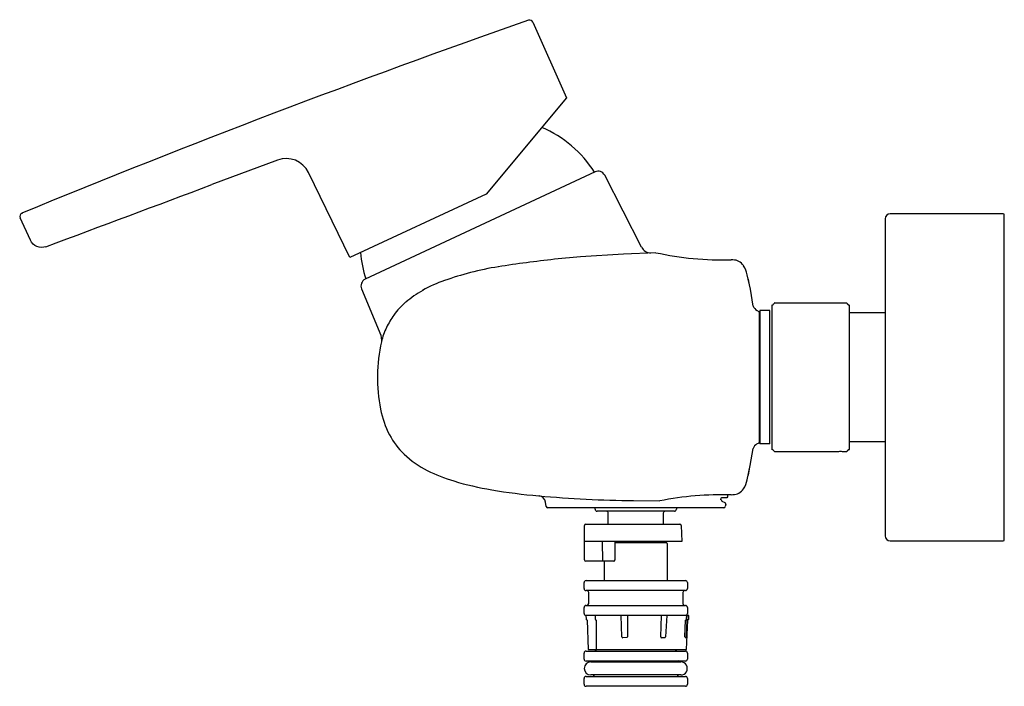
# Model space of a CAD drawing. Header units: millimetres. Extents: x -199 to 0, y -62 to 72.
import ezdxf

# ---------------------------------------------------------------- set-up
doc = ezdxf.new("R2010")
doc.units = ezdxf.units.MM
doc.header["$MEASUREMENT"] = 0
doc.layers.add('HIDDEN', color=5, linetype='Continuous', true_color=0x0000ff)
doc.layers.add('PLANNING', color=1, linetype='Continuous', true_color=0xff0000)

# ---------------------------------------------------------------- blocks, each defined once
blk = doc.blocks.new('753001_DB_r')
at = {"layer": 'HIDDEN'}
for p, q in [((-82.5, -26.6), (-82.5, -26.3)), ((-66.5, -27), (-82.1, -27)), ((-79.85, -29.6), (-79.85, -27.4)), ((-68.75, -27.4), (-68.75, -29.6)), ((-66.1, -26.3), (-66.1, -26.6)), ((-84.35, -29.6), (-65.41, -29.6)), ((-84.63, -36.8), (-84.65, -29.89)), ((-80.94, -37.08), (-80.98, -33.1)), ((-78.5, -33.1), (-78.5, -36.8)), ((-78.5, -33.3), (-68.2, -33.3)), ((-68, -33.5), (-68, -40.6)), ((-78.73, -37.1), (-84.33, -37.1)), ((-80.6, -40.6), (-80.6, -37.1)), ((-84.73, -42.6), (-84.73, -41.4)), ((-84.32, -41), (-64.28, -41)), ((-63.88, -41.4), (-63.88, -42.6)), ((-64.28, -43), (-84.32, -43)), ((-83.8, -45.6), (-83.8, -43.4)), ((-64.8, -43.4), (-64.8, -45.6)), ((-84.73, -47.6), (-84.73, -46.4)), ((-84.32, -46), (-72.12, -46)), ((-63.88, -46.4), (-63.88, -47.6)), ((-84.35, -48), (-84.32, -48.78)), ((-77.11, -52.3), (-77.26, -48)), ((-76, -48), (-75.99, -52.3)), ((-69.27, -52.3), (-69.13, -48)), ((-68.03, -48), (-68.3, -52.3)), ((-63.98, -48.97), (-64.13, -52.3)), ((-63.74, -48), (-63.77, -48.78)), ((-76.1, -52.49), (-76.91, -52.5)), ((-68.47, -52.5), (-69.1, -52.5)), ((-64.16, -52.5), (-64.33, -52.5)), ((-84.32, -55.2), (-64.28, -55.2)), ((-84.73, -56.8), (-84.73, -55.6)), ((-64.28, -57.2), (-84.32, -57.2)), ((-83.38, -57.39), (-65.22, -57.39)), ((-63.88, -55.6), (-63.88, -56.8)), ((-84.73, -61.9), (-84.73, -60.7)), ((-84.32, -60.3), (-64.28, -60.3)), ((-65.22, -60.01), (-83.38, -60.01)), ((-63.88, -60.7), (-63.88, -61.9)), ((-72.12, -62.3), (-84.32, -62.3))]:
    blk.add_line(p, q, dxfattribs=at)
for points in [[(-65.13, -29.89), (-65.05, -33.1), (-84.67, -33.1)], [(-84.12, -48.97), (-83.88, -54.87), (-64.1, -54.87), (-63.84, -48.97), (-63.83, -48.94), (-63.82, -48.91), (-63.79, -48.89), (-63.76, -48.88), (-63.72, -48.87), (-63.69, -48.86), (-63.66, -48.84), (-63.64, -48.81), (-63.63, -48.78), (-63.6, -48), (-84.35, -48)], [(-82.51, -48), (-82.48, -48.78), (-82.48, -48.81), (-82.46, -48.84), (-82.44, -48.86), (-82.42, -48.87), (-82.39, -48.88), (-82.36, -48.89), (-82.34, -48.91), (-82.33, -48.94), (-82.32, -48.97), (-82.26, -54.87)], [(-64.38, -52.3), (-64.25, -48.97), (-64.24, -48.94), (-64.23, -48.91), (-64.2, -48.89), (-64.17, -48.88), (-64.13, -48.87), (-64.1, -48.86), (-64.07, -48.84), (-64.06, -48.81), (-64.05, -48.78), (-64.02, -48)]]:
    blk.add_lwpolyline(points, dxfattribs=at)
for centre, radius, start, end in [((-82.1, -26.6), 0.4, 180, 269.9999), ((-80.25, -27.4), 0.401, 0.1521, 90), ((-68.35, -27.4), 0.4, 91.7791, 180), ((-66.5, -26.6), 0.4, 270, 0.0001), ((-84.35, -29.9), 0.3, 90, 178.9991), ((-65.42, -29.89), 0.295, 0.035, 88.1413), ((-68.35, -32.9), 0.402, 210.1737, 270), ((-68.21, -33.51), 0.208, 2.1215, 87.8784), ((-84.34, -36.8), 0.3, 180.108, 270.0463), ((-81.66, -36.92), 0.733, 345.3841, 346.8376), ((-78.77, -36.83), 0.272, 278.5517, 6.5409), ((-84.32, -41.4), 0.403, 89.8982, 179.6363), ((-81, -40.6), 0.401, 274.9439, 0), ((-67.6, -40.6), 0.402, 180.254, 268.358), ((-64.28, -41.4), 0.4, 0, 89.9999), ((-84.33, -42.6), 0.4, 180, 270.4655), ((-84.2, -43.4), 0.401, 0.225, 90), ((-64.4, -43.4), 0.401, 94.0906, 180), ((-64.28, -42.6), 0.4, 270, 0.0001), ((-84.2, -45.6), 0.4, 285.9096, 0), ((-64.4, -45.6), 0.401, 180.1408, 253.9736), ((-84.32, -46.4), 0.403, 90, 179.5345), ((-84.33, -47.6), 0.4, 180, 266.7011), ((-64.28, -46.4), 0.4, 0, 90.4655), ((-64.28, -47.6), 0.402, 271.4051, 359.7557), ((-84.22, -48.78), 0.0997, 181.5009, 268.9496), ((-84.22, -48.98), 0.0997, 2.3479, 88.9496), ((-63.88, -48.98), 0.1, 88.8527, 177.3949), ((-63.87, -48.78), 0.1, 268.8527, 358.2415), ((-76.91, -52.3), 0.198, 180.3025, 269.2609), ((-76.22, -52.29), 0.229, 300.6272, 357.8383), ((-69.08, -52.32), 0.185, 176.3758, 265.0721), ((-68.51, -52.3), 0.208, 280.9257, 357.8441), ((-64.1, -52.34), 0.279, 171.6214, 213.9758), ((-64.8, -52.28), 0.673, 341.2761, 357.9875), ((-84.32, -55.6), 0.403, 90, 179.5345), ((-82.65, -54.8), 0.403, 273.124, 349.4635), ((-65.95, -54.8), 0.401, 190.4057, 270), ((-64.28, -55.6), 0.4, 0, 89.9999), ((-84.33, -56.8), 0.4, 180, 270.4655), ((-83.38, -58.7), 1.31, 90, 270), ((-83, -57.6), 0.394, 31.52, 90), ((-65.61, -57.59), 0.391, 90, 148.5917), ((-65.22, -58.7), 1.31, 269.933, 90.067), ((-64.28, -56.8), 0.4, 270, 0.0001), ((-84.32, -60.7), 0.403, 90, 179.5345), ((-83, -59.9), 0.402, 272.8444, 343.8871), ((-65.6, -59.9), 0.398, 195.9454, 270), ((-64.28, -60.7), 0.4, 0, 89.9999), ((-84.33, -61.9), 0.4, 180, 270.4655), ((-64.28, -61.9), 0.403, 269.8982, 359.6363)]:
    blk.add_arc(centre, radius, start, end, dxfattribs=at)
for points, weights in [([(-72.12, -46), (-64.07, -46), (-64.28, -46)], [1, 0.745764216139, 0.932889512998]), ([(-64.28, -62.3), (-64.07, -62.3), (-72.12, -62.3)], [0.93288942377, 0.745764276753, 1])]:
    blk.add_rational_spline(points, weights, degree=2, dxfattribs=at)
at = {"layer": 'PLANNING'}
for p, q in [((-95.05, 71.59), (-88.24, 56.3)), ((-88.24, 56.3), (-104.49, 36.93)), ((-146.53, 43.77), (-159.76, 38.83)), ((-131.93, 24.13), (-140.29, 41.28)), ((-82.51, 41.39, 0), (-128.87, 19.77, 0)), ((-73.13, 26.21, 0), (-80.55, 40.73, 0)), ((-104.49, 36.93), (-131.93, 24.13)), ((-196.37, 27.62), (-198.43, 32.14)), ((-24, 31.97), (-24, -31.97)), ((-0.2, 32.97), (-23, 32.97)), ((0, -32.77), (0, 32.77)), ((-85.43, 24.25, 0), (-90.69, 23.78, 0)), ((-76.8, 24.83, 0), (-85.43, 24.25, 0)), ((-70.26, 25.11, 0), (-76.8, 24.83, 0)), ((-54.73, 23.65, 0), (-55.09, 23.68, 0)), ((-51.2, 17.78, 0), (-51.83, 20.68, 0)), ((-51.63, 19.75, 0), (-51.44, 18.54, 0)), ((-50.62, 14.36, 0), (-51.2, 17.78, 0)), ((-49.45, 13.21, 0), (-49.87, 13.45, 0)), ((-49.35, 13.02, 0), (-49.45, 13.21, 0)), ((-49.35, -13.02, 0), (-49.35, 13.02, 0)), ((-49.3, 13.45), (-49.3, -13.45)), ((-47.3, 13.45), (-49.3, 13.45)), ((-47.3, -13.45), (-47.3, 13.45)), ((-24, 13), (-31.3, 13)), ((-49.87, -13.45, 0), (-49.45, -13.21, 0)), ((-49.45, -13.21, 0), (-49.35, -13.02, 0)), ((-47.3, -13.45), (-49.3, -13.45)), ((-24, -13), (-31.3, -13)), ((-51.21, -17.81, 0), (-50.63, -14.36, 0)), ((-51.83, -20.68, 0), (-51.21, -17.81, 0)), ((-51.44, -18.53, 0), (-51.63, -19.75, 0)), ((-55.09, -23.68, 0), (-54.73, -23.65, 0)), ((-92.35, -26.07, 0), (-92.51, -25.17, 0)), ((-74.74, -24.86, 0), (-69.47, -24.91, 0)), ((-56.93, -24.97, 0), (-56.33, -25.28, 0)), ((-56.16, -25.59, 0), (-56.25, -26.07, 0)), ((-56.54, -26.3, 0), (-92.06, -26.3, 0)), ((-23, -32.97), (-0.2, -32.97))]:
    blk.add_line(p, q, dxfattribs=at)
for points in [[(-129.61, 17.81), (-125.7, 8.49), (-125.55, 7.4)], [(-55.8, -23.69), (-55.82, -24.1), (-55.95, -24.3), (-57.01, -24.3), (-57.17, -24.36), (-57.22, -24.66)]]:
    blk.add_lwpolyline(points, dxfattribs=at)
for centre, radius, start, end in [((564.25, -1815.94), 2000, 109.27369, 112.40512), ((-95.68, 71.3), 0.7, 24, 109.2737), ((-102.15, 29.14, 0), 23, 31.9798, 67.1838), ((-144.78, 39.09), 5, 25.9991, 110.5002), ((-81.88, 40.03, 0), 1.5, 27.7895, 115), ((-92540.24, 247120.9), 263787.23, 290.4922972, 290.5000558), ((-197.79, 32.43), 0.7, 112.4053, 204.5641), ((-198.2, 36.04), 2.96, 272.677, 274.8382), ((-23, 31.97), 1, 90, 180), ((-0.2, 32.77), 0.2, 360, 90), ((-71.3, 27.14, 0), 2.05, 207.0658, 271.5514), ((-106.87, 26.94, 0), 23, 184.5325, 198.0202), ((-56.85, 86.17, 0), 62.51, 257.6128, 271.6168), ((-92.66, -36.12, 0), 59.14, 99.0988, 104.6767), ((-67.66, -192.24, 0), 217.24, 96.0846, 99.0988), ((-54.68, 21.16, 0), 2.49, 32.4781, 91.0107), ((-57.93, 19.23, 0), 6.26, 13.3988, 31.4024), ((-89.92, -46.61, 0), 69.98, 104.6767, 109.1312), ((-128.2, 18.4, 0), 1.52, 115.8437, 202.7785), ((-104.23, -5.36, 0), 26.32, 109.1312, 119.6987), ((-105.65, -2.86, 0), 23.44, 119.6987, 129.9285), ((-111.87, 4.57, 0), 13.76, 129.9285, 144.5501), ((-49.08, 14.87, 0), 1.62, 198.2419, 241.0957), ((-108.78, 2.37, 0), 17.54, 144.5501, 154.1537), ((-111.95, 3.91, 0), 14.02, 154.1537, 166.5159), ((-49.09, -14.87, 0), 1.62, 118.8723, 161.9308), ((-57.93, -19.23, 0), 6.27, 328.6018, 346.6085), ((-56.64, -90.43, 0), 66.76, 88.6656, 101.0772), ((-54.68, -21.16, 0), 2.49, 268.9895, 327.5219), ((-72.56, 210.28, 0), 235.15, 264.8053, 269.469), ((-94, -25.4, 0), 1.51, 9.0708, 82.0422), ((-57.24, -24.95, 0), 0.295, 349.909, 87.271), ((-56.5, -25.57, 0), 0.343, 356.7447, 60.0144), ((-92.04, -25.98, 0), 0.317, 195.7036, 267.6367), ((-56.55, -25.99, 0), 0.307, 271.1142, 346.022), ((-23, -31.97), 1, 180, 270), ((-0.2, -32.77), 0.2, 270, 0)]:
    blk.add_arc(centre, radius, start, end, dxfattribs=at)
for points, knots in [([(-193.22, 26.32), (-193.81, 26.1), (-194.48, 26.11), (-195.63, 26.59), (-196.11, 27.05), (-196.37, 27.62)], [251.536105, 251.536105, 251.536105, 251.536105, 252.036105, 252.036105, 252.536105, 252.536105, 252.536105, 252.536105]), ([(-125.59, 7.17, 0), (-126.12, 4.94, 0), (-126.58, 0.39, 0), (-126.07, -6.03, 0), (-124.32, -11.55, 0), (-119.8, -17.49, 0), (-112.19, -20.88, 0), (-102.84, -22.91, 0), (-97.02, -23.62, 0), (-93.86, -23.91, 0)], [372.281721, 372.281721, 372.281721, 372.281721, 379.153932, 385.964789, 391.486878, 396.393483, 407.866703, 415.730384, 425.30423, 425.30423, 425.30423, 425.30423])]:
    blk.add_open_spline(points, degree=3, knots=knots, dxfattribs=at)
blk.add_rational_spline([(-44.8, -15), (-38.3, -15), (-31.8, -15), (-31.55, -14.75), (-31.3, -14.5), (-31.3, -0.01), (-31.3, 14.47), (-31.56, 14.74), (-31.83, 15), (-32.56, 15), (-33.3, 15), (-39.79, 15), (-46.27, 15), (-46.54, 14.74), (-46.8, 14.47), (-46.8, -0.01), (-46.8, -14.5), (-46.55, -14.75), (-46.3, -15), (-45.55, -15), (-44.8, -15)], [1, 1, 1, 1, 1, 1, 1, 1, 1, 0.999999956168, 1, 1, 1, 1, 1, 1, 1, 1, 1, 1, 1], degree=2, knots=[46.355642, 46.355642, 46.355642, 59.355643, 59.355643, 60.062749, 60.062749, 89.004096, 89.004096, 89.7112, 89.7112, 91.265861, 91.265861, 104.211284, 104.211284, 104.918389, 104.918389, 133.859736, 133.859736, 134.566842, 134.566842, 136.066843, 136.066843, 136.066843], dxfattribs=at)

msp = doc.modelspace()

# ---------------------------------------------------------------- block references
msp.add_blockref('753001_DB_r', (0, 0))

doc.saveas('drawing.dxf')
